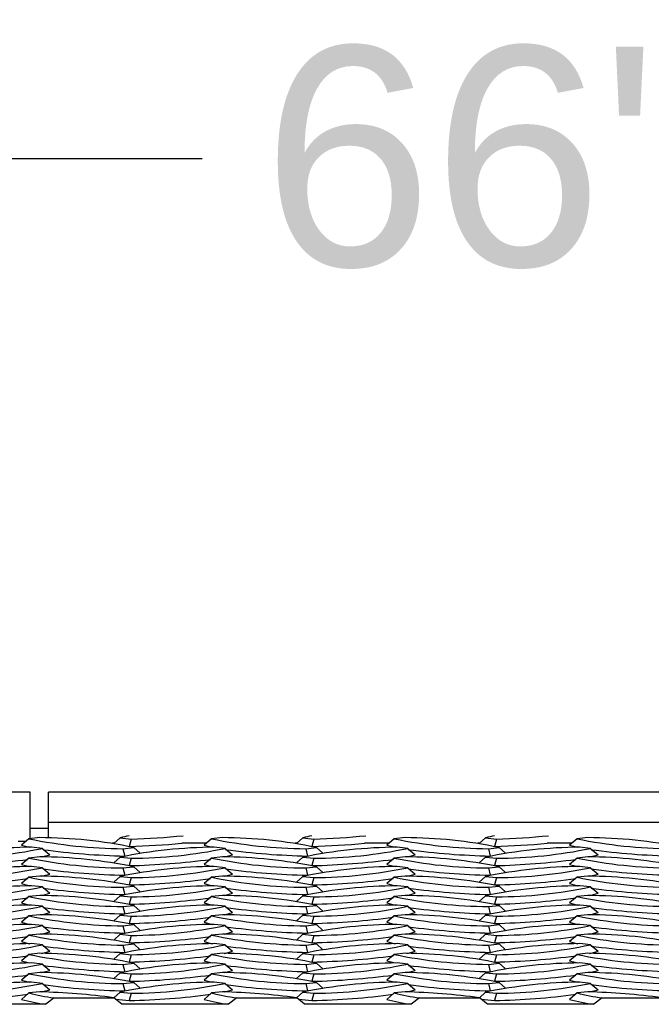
# Model space of a CAD drawing. Extents: x 0 to 17, y 0 to 11.
# Tile 40 of 81: x 11.625 to 11.895, y 4.736 to 5.157. Entities that reach past the tile are written whole.
import ezdxf

# ---------------------------------------------------------------- set-up
doc = ezdxf.new("R2010")
doc.units = 0
doc.header["$LTSCALE"] = 0.5
doc.header["$MEASUREMENT"] = 0
doc.layers.get('0').update_dxf_attribs({"linetype": 'CONTINUOUS'})
doc.layers.get('DEFPOINTS').update_dxf_attribs({"linetype": 'CONTINUOUS'})
doc.layers.add('E66R', color=7, linetype='CONTINUOUS')
doc.styles.add('Arial', font='arial.ttf', dxfattribs={"height": 0.09375})
doc.styles.add('SLDTEXTSTYLE0', font='TXT', dxfattribs={"width": 0.605})
doc.dimstyles.new('SLDDIMSTYLE0', dxfattribs={"dimtxt": 0.125, "dimasz": 0.15, "dimexe": 0, "dimexo": 0.0625, "dimgap": 0.03125, "dimtad": 0, "dimtih": 1, "dimtoh": 1, "dimdec": 3, "dimlfac": 4, "dimrnd": 1e-09, "dimzin": 12, "dimdsep": 46, "dimtxsty": 'SLDTEXTSTYLE0', "dimsah": 1, "dimcen": 0.09, "dimadec": 0, "dimazin": 3, "dimtfac": 1, "dimtdec": 3, "dimtofl": 0, "dimtmove": 0, "dimatfit": 3, "dimfxl": 1, "dimfrac": 2, "dimtolj": 1, "dimtzin": 12, "dimarcsym": 0})

# ---------------------------------------------------------------- blocks, each defined once
blk = doc.blocks.new('*D7')
at = {"layer": 'DEFPOINTS', "color": 0, "linetype": 'Continuous', "transparency": 16777216}
for p in [(14.07484555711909, 5.097803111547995), (9.574845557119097, 4.823060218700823), (14.07484555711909, 4.823060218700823)]:
    blk.add_point(p, dxfattribs=at)
at = {"layer": 'E66R', "color": 0, "linetype": 'Continuous', "lineweight": -2, "transparency": 16777216}
for p, q in [((9.574845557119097, 4.885560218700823), (9.574845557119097, 5.097803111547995)), ((9.724845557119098, 5.097803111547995), (11.70304303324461, 5.097803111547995)), ((13.92484555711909, 5.097803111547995), (11.94664808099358, 5.097803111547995)), ((14.07484555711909, 4.885560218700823), (14.07484555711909, 5.097803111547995))]:
    blk.add_line(p, q, dxfattribs=at)
at = {"layer": 'E66R', "color": 0, "linetype": 'Continuous', "transparency": 16777216}
for points in [[(9.724845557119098, 5.122803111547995), (9.724845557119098, 5.072803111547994), (9.574845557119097, 5.097803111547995)], [(13.92484555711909, 5.122803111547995), (13.92484555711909, 5.072803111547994), (14.07484555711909, 5.097803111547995)]]:
    blk.add_solid(points, dxfattribs=at)
at = {"layer": 'E66R', "color": 0, "linetype": 'Continuous', "transparency": 16777216, "insert": (11.8248455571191, 5.145669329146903), "char_height": 0.09375, "attachment_point": 2, "style": 'Arial'}
blk.add_mtext('\\A1;66"', dxfattribs=at)
blk = doc.blocks.new('*D14')
at = {"layer": 'DEFPOINTS', "color": 0, "linetype": 'Continuous', "transparency": 16777216}
for p in [(15.07484555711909, 5.347803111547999), (8.574845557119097, 4.795716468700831), (15.07484555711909, 4.795716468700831)]:
    blk.add_point(p, dxfattribs=at)
at = {"layer": 'E66R', "color": 0, "linetype": 'Continuous', "lineweight": -2, "transparency": 16777216}
for p, q in [((8.574845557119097, 4.858216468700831), (8.574845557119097, 5.347803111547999)), ((8.724845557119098, 5.347803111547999), (11.70329883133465, 5.347803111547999)), ((14.92484555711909, 5.347803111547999), (11.94639228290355, 5.347803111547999)), ((15.07484555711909, 4.858216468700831), (15.07484555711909, 5.347803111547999))]:
    blk.add_line(p, q, dxfattribs=at)
at = {"layer": 'E66R', "color": 0, "linetype": 'Continuous', "transparency": 16777216}
for points in [[(8.724845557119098, 5.372803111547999), (8.724845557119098, 5.322803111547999), (8.574845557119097, 5.347803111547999)], [(14.92484555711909, 5.372803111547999), (14.92484555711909, 5.322803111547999), (15.07484555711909, 5.347803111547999)]]:
    blk.add_solid(points, dxfattribs=at)
at = {"layer": 'E66R', "color": 0, "linetype": 'Continuous', "transparency": 16777216, "insert": (11.8248455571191, 5.395669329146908), "char_height": 0.09375, "attachment_point": 2, "style": 'Arial'}
blk.add_mtext('\\A1;98"', dxfattribs=at)

msp = doc.modelspace()

# ---------------------------------------------------------------- linework, layer by layer
at = {"color": 7, "linetype": 'Continuous', "lineweight": 25}
for p, q in [((11.62953305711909, 4.826966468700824), (11.3326580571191, 4.826966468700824)), ((11.6295330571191, 4.807039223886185), (11.6295330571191, 4.826966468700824)), ((12.01234555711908, 4.826966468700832), (11.63734555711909, 4.826966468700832)), ((11.63734555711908, 4.813939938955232), (11.63734555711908, 4.826966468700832)), ((12.01234555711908, 4.813939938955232), (11.63734555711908, 4.813939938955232)), ((11.63734555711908, 4.807315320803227), (11.63734555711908, 4.813939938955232)), ((11.63734555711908, 4.811341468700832), (11.62953305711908, 4.811341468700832)), ((11.6276636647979, 4.805852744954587), (11.62433584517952, 4.805852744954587)), ((11.62900584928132, 4.806983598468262), (11.62578058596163, 4.804266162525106)), ((11.63360386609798, 4.807468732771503), (11.62900584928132, 4.806983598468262)), ((11.63475291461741, 4.802862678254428), (11.63015489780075, 4.803347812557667)), ((11.66546267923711, 4.805028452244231), (11.66476781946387, 4.805028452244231)), ((11.66806319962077, 4.807347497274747), (11.66531691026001, 4.804898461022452)), ((11.66806319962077, 4.807347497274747), (11.67266121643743, 4.806862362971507)), ((11.67266121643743, 4.806862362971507), (11.67190900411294, 4.803725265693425)), ((11.70481033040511, 4.805028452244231), (11.69441866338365, 4.805028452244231)), ((11.70713084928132, 4.806983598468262), (11.70390558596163, 4.804266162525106)), ((11.71172886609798, 4.807468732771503), (11.70713084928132, 4.806983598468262)), ((11.71287791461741, 4.802862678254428), (11.70827989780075, 4.803347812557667)), ((11.74358767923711, 4.805028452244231), (11.74289281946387, 4.805028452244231)), ((11.74618819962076, 4.807347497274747), (11.74344191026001, 4.804898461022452)), ((11.74618819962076, 4.807347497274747), (11.75078621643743, 4.806862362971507)), ((11.75078621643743, 4.806862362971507), (11.75003400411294, 4.803725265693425)), ((11.7829353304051, 4.805028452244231), (11.77254366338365, 4.805028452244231)), ((11.78525584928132, 4.806983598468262), (11.78203058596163, 4.804266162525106)), ((11.78985386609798, 4.807468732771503), (11.78525584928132, 4.806983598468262)), ((11.79100291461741, 4.802862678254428), (11.78640489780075, 4.803347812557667)), ((11.82171267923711, 4.805028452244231), (11.82101781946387, 4.805028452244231)), ((11.82431319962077, 4.807347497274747), (11.82156691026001, 4.804898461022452)), ((11.82431319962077, 4.807347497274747), (11.82891121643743, 4.806862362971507)), ((11.82891121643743, 4.806862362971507), (11.82815900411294, 4.803725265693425)), ((11.8610603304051, 4.805028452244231), (11.85066866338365, 4.805028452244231)), ((11.86338084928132, 4.806983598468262), (11.86015558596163, 4.804266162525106)), ((11.86797886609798, 4.807468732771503), (11.86338084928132, 4.806983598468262)), ((11.86912791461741, 4.802862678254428), (11.86452989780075, 4.803347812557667)), ((11.63360386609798, 4.799225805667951), (11.62900584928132, 4.798740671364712)), ((11.63475291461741, 4.802862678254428), (11.6379781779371, 4.800145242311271)), ((11.66806319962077, 4.799104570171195), (11.66531691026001, 4.7966555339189)), ((11.66806319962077, 4.799104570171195), (11.67266121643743, 4.798619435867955)), ((11.66922254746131, 4.802740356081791), (11.67382056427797, 4.803225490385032)), ((11.66922254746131, 4.802740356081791), (11.66997475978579, 4.799603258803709)), ((11.67382056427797, 4.803225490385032), (11.67658072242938, 4.800764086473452)), ((11.71172886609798, 4.799225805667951), (11.70713084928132, 4.798740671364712)), ((11.71287791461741, 4.802862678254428), (11.7161031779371, 4.800145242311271)), ((11.74618819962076, 4.799104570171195), (11.74344191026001, 4.7966555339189)), ((11.74618819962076, 4.799104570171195), (11.75078621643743, 4.798619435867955)), ((11.74734754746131, 4.802740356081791), (11.75194556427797, 4.803225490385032)), ((11.74734754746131, 4.802740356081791), (11.74809975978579, 4.799603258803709)), ((11.75194556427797, 4.803225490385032), (11.75470572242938, 4.800764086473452)), ((11.78985386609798, 4.799225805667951), (11.78525584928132, 4.798740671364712)), ((11.79100291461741, 4.802862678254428), (11.7942281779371, 4.800145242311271)), ((11.82431319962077, 4.799104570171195), (11.82156691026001, 4.7966555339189)), ((11.82431319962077, 4.799104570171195), (11.82891121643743, 4.798619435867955)), ((11.82547254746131, 4.802740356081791), (11.83007056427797, 4.803225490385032)), ((11.82547254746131, 4.802740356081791), (11.8262247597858, 4.799603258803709)), ((11.83007056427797, 4.803225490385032), (11.83283072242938, 4.800764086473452)), ((11.86797886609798, 4.799225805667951), (11.86338084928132, 4.798740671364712)), ((11.86912791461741, 4.802862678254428), (11.8723531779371, 4.800145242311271)), ((11.62900584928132, 4.798740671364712), (11.62578058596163, 4.796023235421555)), ((11.63475291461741, 4.794619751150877), (11.63015489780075, 4.795104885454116)), ((11.66922254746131, 4.794497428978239), (11.67382056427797, 4.794982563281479)), ((11.67266121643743, 4.798619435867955), (11.67190900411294, 4.795482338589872)), ((11.67382056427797, 4.794982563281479), (11.67658072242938, 4.7925211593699)), ((11.70713084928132, 4.798740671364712), (11.70390558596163, 4.796023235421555)), ((11.71287791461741, 4.794619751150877), (11.70827989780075, 4.795104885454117)), ((11.74734754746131, 4.794497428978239), (11.75194556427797, 4.794982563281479)), ((11.75078621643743, 4.798619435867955), (11.75003400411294, 4.795482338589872)), ((11.75194556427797, 4.794982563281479), (11.75470572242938, 4.7925211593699)), ((11.78525584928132, 4.798740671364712), (11.78203058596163, 4.796023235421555)), ((11.79100291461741, 4.794619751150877), (11.78640489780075, 4.795104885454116)), ((11.82547254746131, 4.794497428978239), (11.83007056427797, 4.794982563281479)), ((11.82891121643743, 4.798619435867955), (11.82815900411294, 4.795482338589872)), ((11.83007056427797, 4.794982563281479), (11.83283072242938, 4.7925211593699)), ((11.86338084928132, 4.798740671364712), (11.86015558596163, 4.796023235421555)), ((11.86912791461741, 4.794619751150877), (11.86452989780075, 4.795104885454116)), ((11.63360386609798, 4.7909828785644), (11.62900584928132, 4.79049774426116)), ((11.63475291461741, 4.794619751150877), (11.6379781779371, 4.79190231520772)), ((11.66806319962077, 4.790861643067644), (11.66531691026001, 4.788412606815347)), ((11.66806319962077, 4.790861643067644), (11.67266121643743, 4.790376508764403)), ((11.66922254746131, 4.794497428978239), (11.66997475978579, 4.791360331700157)), ((11.71172886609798, 4.7909828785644), (11.70713084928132, 4.79049774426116)), ((11.71287791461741, 4.794619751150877), (11.7161031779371, 4.79190231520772)), ((11.74618819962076, 4.790861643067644), (11.74344191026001, 4.788412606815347)), ((11.74618819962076, 4.790861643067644), (11.75078621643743, 4.790376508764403)), ((11.74734754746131, 4.794497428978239), (11.74809975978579, 4.791360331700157)), ((11.78985386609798, 4.7909828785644), (11.78525584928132, 4.79049774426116)), ((11.79100291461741, 4.794619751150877), (11.7942281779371, 4.79190231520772)), ((11.82431319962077, 4.790861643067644), (11.82156691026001, 4.788412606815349)), ((11.82431319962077, 4.790861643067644), (11.82891121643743, 4.790376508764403)), ((11.82547254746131, 4.794497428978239), (11.8262247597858, 4.791360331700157)), ((11.86797886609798, 4.7909828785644), (11.86338084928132, 4.79049774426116)), ((11.86912791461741, 4.794619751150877), (11.8723531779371, 4.79190231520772)), ((11.62900584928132, 4.79049774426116), (11.62578058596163, 4.787780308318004)), ((11.63475291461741, 4.786376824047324), (11.63015489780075, 4.786861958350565)), ((11.66922254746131, 4.786254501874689), (11.67382056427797, 4.786739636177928)), ((11.67266121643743, 4.790376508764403), (11.67190900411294, 4.787239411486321)), ((11.67382056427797, 4.786739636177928), (11.67658072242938, 4.78427823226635)), ((11.70713084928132, 4.79049774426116), (11.70390558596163, 4.787780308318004)), ((11.71287791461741, 4.786376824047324), (11.70827989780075, 4.786861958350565)), ((11.74734754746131, 4.786254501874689), (11.75194556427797, 4.786739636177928)), ((11.75078621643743, 4.790376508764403), (11.75003400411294, 4.787239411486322)), ((11.75194556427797, 4.786739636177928), (11.75470572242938, 4.78427823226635)), ((11.78525584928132, 4.79049774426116), (11.78203058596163, 4.787780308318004)), ((11.79100291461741, 4.786376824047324), (11.78640489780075, 4.786861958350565)), ((11.82547254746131, 4.786254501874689), (11.83007056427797, 4.786739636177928)), ((11.82891121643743, 4.790376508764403), (11.82815900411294, 4.787239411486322)), ((11.83007056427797, 4.786739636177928), (11.83283072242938, 4.78427823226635)), ((11.86338084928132, 4.79049774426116), (11.86015558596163, 4.787780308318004)), ((11.86912791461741, 4.786376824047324), (11.86452989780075, 4.786861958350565)), ((11.62900584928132, 4.782254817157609), (11.62578058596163, 4.779537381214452)), ((11.63360386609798, 4.782739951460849), (11.62900584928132, 4.782254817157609)), ((11.63475291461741, 4.786376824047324), (11.6379781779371, 4.783659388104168)), ((11.66806319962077, 4.782618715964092), (11.66531691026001, 4.780169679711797)), ((11.66806319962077, 4.782618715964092), (11.67266121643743, 4.782133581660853)), ((11.66922254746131, 4.786254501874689), (11.66997475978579, 4.783117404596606)), ((11.70713084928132, 4.782254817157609), (11.70390558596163, 4.779537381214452)), ((11.71172886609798, 4.782739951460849), (11.70713084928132, 4.782254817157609)), ((11.71287791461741, 4.786376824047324), (11.7161031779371, 4.783659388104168)), ((11.74618819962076, 4.782618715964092), (11.74344191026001, 4.780169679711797)), ((11.74618819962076, 4.782618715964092), (11.75078621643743, 4.782133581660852)), ((11.74734754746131, 4.786254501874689), (11.74809975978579, 4.783117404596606)), ((11.78525584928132, 4.782254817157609), (11.78203058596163, 4.779537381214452)), ((11.78985386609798, 4.782739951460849), (11.78525584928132, 4.782254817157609)), ((11.79100291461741, 4.786376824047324), (11.7942281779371, 4.783659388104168)), ((11.82431319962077, 4.782618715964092), (11.82156691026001, 4.780169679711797)), ((11.82431319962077, 4.782618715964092), (11.82891121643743, 4.782133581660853)), ((11.82547254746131, 4.786254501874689), (11.8262247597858, 4.783117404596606)), ((11.86338084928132, 4.782254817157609), (11.86015558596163, 4.779537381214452)), ((11.86797886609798, 4.782739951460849), (11.86338084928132, 4.782254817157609)), ((11.86912791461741, 4.786376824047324), (11.8723531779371, 4.783659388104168)), ((11.63475291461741, 4.778133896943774), (11.63015489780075, 4.778619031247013)), ((11.63475291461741, 4.778133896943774), (11.6379781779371, 4.775416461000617)), ((11.66922254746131, 4.778011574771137), (11.67382056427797, 4.778496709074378)), ((11.67266121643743, 4.782133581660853), (11.67190900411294, 4.778996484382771)), ((11.67382056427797, 4.778496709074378), (11.67658072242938, 4.776035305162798)), ((11.71287791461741, 4.778133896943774), (11.70827989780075, 4.778619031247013)), ((11.71287791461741, 4.778133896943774), (11.7161031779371, 4.775416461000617)), ((11.74734754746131, 4.778011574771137), (11.75194556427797, 4.778496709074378)), ((11.75078621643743, 4.782133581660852), (11.75003400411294, 4.778996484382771)), ((11.75194556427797, 4.778496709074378), (11.75470572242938, 4.776035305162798)), ((11.79100291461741, 4.778133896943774), (11.78640489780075, 4.778619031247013)), ((11.79100291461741, 4.778133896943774), (11.7942281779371, 4.775416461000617)), ((11.82547254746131, 4.778011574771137), (11.83007056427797, 4.778496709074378)), ((11.82891121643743, 4.782133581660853), (11.82815900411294, 4.778996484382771)), ((11.83007056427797, 4.778496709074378), (11.83283072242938, 4.776035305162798)), ((11.86912791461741, 4.778133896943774), (11.86452989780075, 4.778619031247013)), ((11.86912791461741, 4.778133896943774), (11.8723531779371, 4.775416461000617)), ((11.62900584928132, 4.774011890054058), (11.62578058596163, 4.771294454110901)), ((11.63360386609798, 4.774497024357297), (11.62900584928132, 4.774011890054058)), ((11.66806319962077, 4.774375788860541), (11.66531691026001, 4.771926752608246)), ((11.66806319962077, 4.774375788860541), (11.67266121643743, 4.773890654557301)), ((11.66922254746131, 4.778011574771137), (11.66997475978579, 4.774874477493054)), ((11.67266121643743, 4.773890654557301), (11.67190900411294, 4.770753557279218)), ((11.70713084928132, 4.774011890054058), (11.70390558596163, 4.771294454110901)), ((11.71172886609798, 4.774497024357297), (11.70713084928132, 4.774011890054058)), ((11.74618819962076, 4.774375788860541), (11.74344191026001, 4.771926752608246)), ((11.74618819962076, 4.774375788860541), (11.75078621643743, 4.773890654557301)), ((11.74734754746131, 4.778011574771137), (11.74809975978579, 4.774874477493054)), ((11.75078621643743, 4.773890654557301), (11.75003400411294, 4.770753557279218)), ((11.78525584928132, 4.774011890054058), (11.78203058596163, 4.771294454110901)), ((11.78985386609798, 4.774497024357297), (11.78525584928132, 4.774011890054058)), ((11.82431319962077, 4.774375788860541), (11.82156691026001, 4.771926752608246)), ((11.82431319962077, 4.774375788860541), (11.82891121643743, 4.773890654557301)), ((11.82547254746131, 4.778011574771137), (11.8262247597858, 4.774874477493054)), ((11.82891121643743, 4.773890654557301), (11.82815900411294, 4.770753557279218)), ((11.86338084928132, 4.774011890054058), (11.86015558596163, 4.771294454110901)), ((11.86797886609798, 4.774497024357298), (11.86338084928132, 4.774011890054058)), ((11.63475291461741, 4.769890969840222), (11.63015489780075, 4.770376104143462)), ((11.63475291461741, 4.769890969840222), (11.6379781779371, 4.767173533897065)), ((11.66922254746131, 4.769768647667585), (11.67382056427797, 4.770253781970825)), ((11.66922254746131, 4.769768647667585), (11.66997475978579, 4.766631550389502)), ((11.67382056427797, 4.770253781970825), (11.67658072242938, 4.767792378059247)), ((11.71287791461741, 4.769890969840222), (11.70827989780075, 4.770376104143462)), ((11.71287791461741, 4.769890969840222), (11.7161031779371, 4.767173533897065)), ((11.74734754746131, 4.769768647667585), (11.75194556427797, 4.770253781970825)), ((11.74734754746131, 4.769768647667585), (11.74809975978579, 4.766631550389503)), ((11.75194556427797, 4.770253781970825), (11.75470572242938, 4.767792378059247)), ((11.79100291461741, 4.769890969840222), (11.78640489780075, 4.770376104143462)), ((11.79100291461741, 4.769890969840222), (11.7942281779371, 4.767173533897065)), ((11.82547254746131, 4.769768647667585), (11.83007056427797, 4.770253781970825)), ((11.82547254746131, 4.769768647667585), (11.8262247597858, 4.766631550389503)), ((11.83007056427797, 4.770253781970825), (11.83283072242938, 4.767792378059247)), ((11.86912791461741, 4.769890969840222), (11.86452989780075, 4.770376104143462)), ((11.86912791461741, 4.769890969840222), (11.8723531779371, 4.767173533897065)), ((11.62900584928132, 4.765768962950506), (11.62578058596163, 4.763051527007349)), ((11.63360386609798, 4.766254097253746), (11.62900584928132, 4.765768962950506)), ((11.66806319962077, 4.76613286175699), (11.66531691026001, 4.763683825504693)), ((11.66806319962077, 4.76613286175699), (11.67266121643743, 4.76564772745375)), ((11.67266121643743, 4.76564772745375), (11.67190900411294, 4.762510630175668)), ((11.70713084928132, 4.765768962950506), (11.70390558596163, 4.763051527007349)), ((11.71172886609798, 4.766254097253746), (11.70713084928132, 4.765768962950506)), ((11.74618819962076, 4.76613286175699), (11.74344191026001, 4.763683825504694)), ((11.74618819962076, 4.76613286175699), (11.75078621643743, 4.765647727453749)), ((11.75078621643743, 4.765647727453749), (11.75003400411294, 4.762510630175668)), ((11.78525584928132, 4.765768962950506), (11.78203058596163, 4.763051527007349)), ((11.78985386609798, 4.766254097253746), (11.78525584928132, 4.765768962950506)), ((11.82431319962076, 4.76613286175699), (11.82156691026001, 4.763683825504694)), ((11.82431319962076, 4.76613286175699), (11.82891121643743, 4.765647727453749)), ((11.82891121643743, 4.765647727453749), (11.82815900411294, 4.762510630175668)), ((11.86338084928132, 4.765768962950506), (11.86015558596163, 4.763051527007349)), ((11.86797886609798, 4.766254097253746), (11.86338084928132, 4.765768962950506)), ((11.63475291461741, 4.761648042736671), (11.63015489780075, 4.76213317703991)), ((11.63475291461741, 4.761648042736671), (11.6379781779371, 4.758930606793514)), ((11.66922254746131, 4.761525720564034), (11.67382056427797, 4.762010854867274)), ((11.66922254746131, 4.761525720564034), (11.66997475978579, 4.758388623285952)), ((11.67382056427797, 4.762010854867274), (11.67658072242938, 4.759549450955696)), ((11.71287791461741, 4.761648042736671), (11.70827989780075, 4.76213317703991)), ((11.71287791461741, 4.761648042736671), (11.7161031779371, 4.758930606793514)), ((11.74734754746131, 4.761525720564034), (11.75194556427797, 4.762010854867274)), ((11.74734754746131, 4.761525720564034), (11.74809975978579, 4.758388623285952)), ((11.75194556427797, 4.762010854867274), (11.75470572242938, 4.759549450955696)), ((11.79100291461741, 4.761648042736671), (11.78640489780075, 4.76213317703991)), ((11.79100291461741, 4.761648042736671), (11.7942281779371, 4.758930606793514)), ((11.8254725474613, 4.761525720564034), (11.83007056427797, 4.762010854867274)), ((11.8254725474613, 4.761525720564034), (11.82622475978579, 4.758388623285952)), ((11.83007056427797, 4.762010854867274), (11.83283072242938, 4.759549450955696)), ((11.86912791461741, 4.761648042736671), (11.86452989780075, 4.76213317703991)), ((11.86912791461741, 4.761648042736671), (11.8723531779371, 4.758930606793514)), ((11.62900584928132, 4.757526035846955), (11.62578058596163, 4.754808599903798)), ((11.63360386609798, 4.758011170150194), (11.62900584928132, 4.757526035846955)), ((11.66806319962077, 4.757889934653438), (11.66531691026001, 4.755440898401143)), ((11.66806319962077, 4.757889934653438), (11.67266121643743, 4.757404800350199)), ((11.67266121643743, 4.757404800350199), (11.67190900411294, 4.754267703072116)), ((11.70713084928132, 4.757526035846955), (11.70390558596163, 4.754808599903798)), ((11.71172886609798, 4.758011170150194), (11.70713084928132, 4.757526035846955)), ((11.74618819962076, 4.757889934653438), (11.74344191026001, 4.755440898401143)), ((11.74618819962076, 4.757889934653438), (11.75078621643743, 4.757404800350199)), ((11.75078621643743, 4.757404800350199), (11.75003400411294, 4.754267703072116)), ((11.78525584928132, 4.757526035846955), (11.78203058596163, 4.754808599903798)), ((11.78985386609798, 4.758011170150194), (11.78525584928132, 4.757526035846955)), ((11.82431319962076, 4.757889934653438), (11.82156691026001, 4.755440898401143)), ((11.82431319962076, 4.757889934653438), (11.82891121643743, 4.757404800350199)), ((11.82891121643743, 4.757404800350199), (11.82815900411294, 4.754267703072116)), ((11.86338084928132, 4.757526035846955), (11.86015558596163, 4.754808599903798)), ((11.86797886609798, 4.758011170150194), (11.86338084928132, 4.757526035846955)), ((11.63475291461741, 4.75340511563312), (11.63015489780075, 4.753890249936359)), ((11.63475291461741, 4.75340511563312), (11.6379781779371, 4.750687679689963)), ((11.66922254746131, 4.753282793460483), (11.67382056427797, 4.753767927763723)), ((11.66922254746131, 4.753282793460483), (11.66997475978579, 4.7501456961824)), ((11.67382056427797, 4.753767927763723), (11.67658072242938, 4.751306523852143)), ((11.71287791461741, 4.75340511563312), (11.70827989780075, 4.753890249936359)), ((11.71287791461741, 4.75340511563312), (11.7161031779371, 4.750687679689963)), ((11.74734754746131, 4.753282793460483), (11.75194556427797, 4.753767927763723)), ((11.74734754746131, 4.753282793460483), (11.74809975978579, 4.7501456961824)), ((11.75194556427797, 4.753767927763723), (11.75470572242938, 4.751306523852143)), ((11.79100291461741, 4.75340511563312), (11.78640489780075, 4.753890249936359)), ((11.79100291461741, 4.75340511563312), (11.7942281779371, 4.750687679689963)), ((11.8254725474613, 4.753282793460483), (11.83007056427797, 4.753767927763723)), ((11.8254725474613, 4.753282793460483), (11.82622475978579, 4.7501456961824)), ((11.83007056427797, 4.753767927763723), (11.83283072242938, 4.751306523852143)), ((11.86912791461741, 4.75340511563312), (11.86452989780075, 4.753890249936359)), ((11.86912791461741, 4.75340511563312), (11.8723531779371, 4.750687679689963)), ((11.62900584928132, 4.749283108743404), (11.62578058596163, 4.746565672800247)), ((11.63360386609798, 4.749768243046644), (11.62900584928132, 4.749283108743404)), ((11.66806319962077, 4.749647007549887), (11.66531691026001, 4.747197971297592)), ((11.66806319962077, 4.749647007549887), (11.67266121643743, 4.749161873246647)), ((11.67266121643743, 4.749161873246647), (11.67190900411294, 4.746024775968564)), ((11.70713084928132, 4.749283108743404), (11.70390558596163, 4.746565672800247)), ((11.71172886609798, 4.749768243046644), (11.70713084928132, 4.749283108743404)), ((11.74618819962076, 4.749647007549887), (11.74344191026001, 4.747197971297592)), ((11.74618819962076, 4.749647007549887), (11.75078621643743, 4.749161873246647)), ((11.75078621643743, 4.749161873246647), (11.75003400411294, 4.746024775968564)), ((11.78525584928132, 4.749283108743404), (11.78203058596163, 4.746565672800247)), ((11.78985386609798, 4.749768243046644), (11.78525584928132, 4.749283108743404)), ((11.82431319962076, 4.749647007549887), (11.82156691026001, 4.747197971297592)), ((11.82431319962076, 4.749647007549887), (11.82891121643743, 4.749161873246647)), ((11.82891121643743, 4.749161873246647), (11.82815900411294, 4.746024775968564)), ((11.86338084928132, 4.749283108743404), (11.86015558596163, 4.746565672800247)), ((11.86797886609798, 4.749768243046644), (11.86338084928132, 4.749283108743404)), ((11.63475291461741, 4.745162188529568), (11.63015489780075, 4.745647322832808)), ((11.63475291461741, 4.745162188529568), (11.6379781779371, 4.742444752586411)), ((11.66922254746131, 4.745039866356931), (11.67382056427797, 4.745525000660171)), ((11.66922254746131, 4.745039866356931), (11.66997475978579, 4.741902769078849)), ((11.67382056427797, 4.745525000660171), (11.67658072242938, 4.743063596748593)), ((11.71287791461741, 4.745162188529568), (11.70827989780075, 4.745647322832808)), ((11.71287791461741, 4.745162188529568), (11.7161031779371, 4.742444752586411)), ((11.74734754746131, 4.74503986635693), (11.75194556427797, 4.745525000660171)), ((11.74734754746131, 4.74503986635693), (11.74809975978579, 4.741902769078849)), ((11.75194556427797, 4.745525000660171), (11.75470572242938, 4.743063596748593)), ((11.79100291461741, 4.745162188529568), (11.78640489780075, 4.745647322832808)), ((11.79100291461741, 4.745162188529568), (11.7942281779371, 4.742444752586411)), ((11.82547254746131, 4.745039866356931), (11.83007056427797, 4.745525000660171)), ((11.82547254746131, 4.745039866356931), (11.8262247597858, 4.741902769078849)), ((11.83007056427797, 4.745525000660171), (11.83283072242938, 4.743063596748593)), ((11.86912791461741, 4.745162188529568), (11.86452989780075, 4.745647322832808)), ((11.86912791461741, 4.745162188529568), (11.8723531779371, 4.742444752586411)), ((11.62900584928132, 4.741040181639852), (11.62578058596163, 4.738322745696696)), ((11.63360386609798, 4.741525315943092), (11.62900584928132, 4.741040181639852)), ((11.66806319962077, 4.741404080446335), (11.66536479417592, 4.73899774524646)), ((11.66806319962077, 4.741404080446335), (11.67266121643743, 4.740918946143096)), ((11.67266121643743, 4.740918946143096), (11.67190900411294, 4.737781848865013)), ((11.70713084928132, 4.741040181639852), (11.70390558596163, 4.738322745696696)), ((11.71172886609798, 4.741525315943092), (11.70713084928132, 4.741040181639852)), ((11.74618819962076, 4.741404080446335), (11.74348979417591, 4.73899774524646)), ((11.74618819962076, 4.741404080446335), (11.75078621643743, 4.740918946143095)), ((11.75078621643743, 4.740918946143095), (11.75003400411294, 4.737781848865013)), ((11.78525584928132, 4.741040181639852), (11.78203058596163, 4.738322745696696)), ((11.78985386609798, 4.741525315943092), (11.78525584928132, 4.741040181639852)), ((11.82431319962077, 4.741404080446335), (11.82161479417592, 4.73899774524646)), ((11.82431319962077, 4.741404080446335), (11.82891121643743, 4.740918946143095)), ((11.82891121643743, 4.740918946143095), (11.82815900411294, 4.737781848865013)), ((11.86338084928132, 4.741040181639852), (11.86015558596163, 4.738322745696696)), ((11.86797886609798, 4.741525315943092), (11.86338084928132, 4.741040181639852)), ((11.63624835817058, 4.736200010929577), (11.59066470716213, 4.736200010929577)), ((11.63981198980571, 4.738996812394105), (11.63624835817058, 4.736200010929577)), ((11.63981198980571, 4.738996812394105), (11.66537275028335, 4.738996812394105)), ((11.66878970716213, 4.736200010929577), (11.66537275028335, 4.738996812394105)), ((11.6661095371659, 4.738393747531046), (11.67190900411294, 4.737781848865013)), ((11.71437335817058, 4.736200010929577), (11.66878970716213, 4.736200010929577)), ((11.71793698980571, 4.738996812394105), (11.71437335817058, 4.736200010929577)), ((11.71793698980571, 4.738996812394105), (11.74349775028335, 4.738996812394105)), ((11.74691470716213, 4.736200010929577), (11.74349775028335, 4.738996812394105)), ((11.7442345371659, 4.738393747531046), (11.75003400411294, 4.737781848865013)), ((11.79249835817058, 4.736200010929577), (11.74691470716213, 4.736200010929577)), ((11.79606198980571, 4.738996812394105), (11.79249835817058, 4.736200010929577)), ((11.79606198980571, 4.738996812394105), (11.82162275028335, 4.738996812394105)), ((11.82503970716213, 4.736200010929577), (11.82162275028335, 4.738996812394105)), ((11.8223595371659, 4.738393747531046), (11.82815900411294, 4.737781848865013)), ((11.87062335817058, 4.736200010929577), (11.82503970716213, 4.736200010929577)), ((11.87418698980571, 4.738996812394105), (11.87062335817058, 4.736200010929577)), ((11.87418698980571, 4.738996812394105), (11.89974775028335, 4.738996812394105))]:
    msp.add_line(p, q, dxfattribs=at)
at = {"color": 7, "linetype": 'Continuous', "lineweight": 25, "flags": 128}
for points in [[(11.62578058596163, 4.804266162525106), (11.62873539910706, 4.803469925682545), (11.62941251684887, 4.803319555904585)], [(11.70390558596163, 4.804266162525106), (11.70686039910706, 4.803469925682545), (11.70753751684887, 4.803319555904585)], [(11.78203058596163, 4.804266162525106), (11.78498539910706, 4.803469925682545), (11.78566251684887, 4.803319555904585)], [(11.86015558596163, 4.804266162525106), (11.86311039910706, 4.803469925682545), (11.86378751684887, 4.803319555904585)], [(11.63434197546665, 4.799197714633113), (11.63502336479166, 4.799349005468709), (11.6379781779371, 4.800145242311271)], [(11.71246697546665, 4.799197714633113), (11.71314836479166, 4.799349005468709), (11.7161031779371, 4.800145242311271)], [(11.79059197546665, 4.799197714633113), (11.79127336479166, 4.799349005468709), (11.7942281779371, 4.800145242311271)], [(11.86871697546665, 4.799197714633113), (11.86939836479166, 4.799349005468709), (11.8723531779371, 4.800145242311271)], [(11.62578058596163, 4.796023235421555), (11.62873539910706, 4.795226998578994), (11.62941251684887, 4.795076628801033)], [(11.70390558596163, 4.796023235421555), (11.70686039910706, 4.795226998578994), (11.70753751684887, 4.795076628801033)], [(11.78203058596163, 4.796023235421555), (11.78498539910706, 4.795226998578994), (11.78566251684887, 4.795076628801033)], [(11.86015558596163, 4.796023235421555), (11.86311039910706, 4.795226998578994), (11.86378751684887, 4.795076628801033)], [(11.63434197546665, 4.790954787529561), (11.63502336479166, 4.791106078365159), (11.6379781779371, 4.79190231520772)], [(11.71246697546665, 4.790954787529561), (11.71314836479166, 4.791106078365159), (11.7161031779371, 4.79190231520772)], [(11.79059197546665, 4.790954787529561), (11.79127336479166, 4.791106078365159), (11.7942281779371, 4.79190231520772)], [(11.86871697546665, 4.790954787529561), (11.86939836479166, 4.791106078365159), (11.8723531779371, 4.79190231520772)], [(11.62578058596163, 4.787780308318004), (11.62873539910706, 4.786984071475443), (11.62941251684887, 4.786833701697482)], [(11.70390558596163, 4.787780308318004), (11.70686039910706, 4.786984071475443), (11.70753751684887, 4.786833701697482)], [(11.78203058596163, 4.787780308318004), (11.78498539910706, 4.786984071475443), (11.78566251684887, 4.786833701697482)], [(11.86015558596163, 4.787780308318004), (11.86311039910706, 4.786984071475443), (11.86378751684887, 4.786833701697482)], [(11.63434197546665, 4.78271186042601), (11.63502336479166, 4.782863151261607), (11.6379781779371, 4.783659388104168)], [(11.71246697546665, 4.78271186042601), (11.71314836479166, 4.782863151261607), (11.7161031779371, 4.783659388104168)], [(11.79059197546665, 4.78271186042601), (11.79127336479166, 4.782863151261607), (11.7942281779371, 4.783659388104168)], [(11.86871697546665, 4.78271186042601), (11.86939836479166, 4.782863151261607), (11.8723531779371, 4.783659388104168)], [(11.62578058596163, 4.779537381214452), (11.62873539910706, 4.778741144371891), (11.62941251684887, 4.778590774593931)], [(11.70390558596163, 4.779537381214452), (11.70686039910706, 4.778741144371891), (11.70753751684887, 4.778590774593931)], [(11.78203058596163, 4.779537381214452), (11.78498539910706, 4.778741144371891), (11.78566251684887, 4.778590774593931)], [(11.86015558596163, 4.779537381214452), (11.86311039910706, 4.778741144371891), (11.86378751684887, 4.778590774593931)], [(11.63434197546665, 4.774468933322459), (11.63502336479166, 4.774620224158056), (11.6379781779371, 4.775416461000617)], [(11.71246697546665, 4.774468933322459), (11.71314836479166, 4.774620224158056), (11.7161031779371, 4.775416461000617)], [(11.79059197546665, 4.774468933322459), (11.79127336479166, 4.774620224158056), (11.7942281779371, 4.775416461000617)], [(11.86871697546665, 4.774468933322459), (11.86939836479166, 4.774620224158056), (11.8723531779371, 4.775416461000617)], [(11.62578058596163, 4.771294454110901), (11.62873539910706, 4.77049821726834), (11.62941251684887, 4.77034784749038)], [(11.70390558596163, 4.771294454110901), (11.70686039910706, 4.77049821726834), (11.70753751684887, 4.77034784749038)], [(11.78203058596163, 4.771294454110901), (11.78498539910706, 4.77049821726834), (11.78566251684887, 4.77034784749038)], [(11.86015558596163, 4.771294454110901), (11.86311039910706, 4.77049821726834), (11.86378751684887, 4.770347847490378)], [(11.63434197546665, 4.766226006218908), (11.63502336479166, 4.766377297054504), (11.6379781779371, 4.767173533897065)], [(11.71246697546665, 4.766226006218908), (11.71314836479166, 4.766377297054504), (11.7161031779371, 4.767173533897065)], [(11.79059197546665, 4.766226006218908), (11.79127336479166, 4.766377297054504), (11.7942281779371, 4.767173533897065)], [(11.86871697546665, 4.766226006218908), (11.86939836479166, 4.766377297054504), (11.8723531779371, 4.767173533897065)], [(11.62578058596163, 4.763051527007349), (11.62873539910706, 4.762255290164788), (11.62941251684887, 4.762104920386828)], [(11.70390558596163, 4.763051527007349), (11.70686039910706, 4.762255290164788), (11.70753751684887, 4.762104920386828)], [(11.78203058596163, 4.763051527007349), (11.78498539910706, 4.762255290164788), (11.78566251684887, 4.762104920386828)], [(11.86015558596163, 4.763051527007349), (11.86311039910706, 4.762255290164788), (11.86378751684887, 4.762104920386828)], [(11.63434197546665, 4.757983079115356), (11.63502336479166, 4.758134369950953), (11.6379781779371, 4.758930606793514)], [(11.71246697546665, 4.757983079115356), (11.71314836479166, 4.758134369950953), (11.7161031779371, 4.758930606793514)], [(11.79059197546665, 4.757983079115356), (11.79127336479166, 4.758134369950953), (11.7942281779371, 4.758930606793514)], [(11.86871697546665, 4.757983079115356), (11.86939836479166, 4.758134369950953), (11.8723531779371, 4.758930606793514)], [(11.62578058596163, 4.754808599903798), (11.62873539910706, 4.754012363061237), (11.62941251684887, 4.753861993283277)], [(11.70390558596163, 4.754808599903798), (11.70686039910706, 4.754012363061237), (11.70753751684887, 4.753861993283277)], [(11.78203058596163, 4.754808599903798), (11.78498539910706, 4.754012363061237), (11.78566251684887, 4.753861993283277)], [(11.86015558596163, 4.754808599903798), (11.86311039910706, 4.754012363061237), (11.86378751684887, 4.753861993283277)], [(11.63434197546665, 4.749740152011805), (11.63502336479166, 4.749891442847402), (11.6379781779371, 4.750687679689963)], [(11.71246697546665, 4.749740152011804), (11.71314836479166, 4.749891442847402), (11.7161031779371, 4.750687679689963)], [(11.79059197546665, 4.749740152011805), (11.79127336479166, 4.749891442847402), (11.7942281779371, 4.750687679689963)], [(11.86871697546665, 4.749740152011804), (11.86939836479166, 4.749891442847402), (11.8723531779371, 4.750687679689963)], [(11.62578058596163, 4.746565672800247), (11.62873539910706, 4.745769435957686), (11.62941251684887, 4.745619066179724)], [(11.70390558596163, 4.746565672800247), (11.70686039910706, 4.745769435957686), (11.70753751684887, 4.745619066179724)], [(11.78203058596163, 4.746565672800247), (11.78498539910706, 4.745769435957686), (11.78566251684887, 4.745619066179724)], [(11.86015558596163, 4.746565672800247), (11.86311039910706, 4.745769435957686), (11.86378751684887, 4.745619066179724)], [(11.63434197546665, 4.741497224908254), (11.63502336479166, 4.74164851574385), (11.6379781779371, 4.742444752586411)], [(11.71246697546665, 4.741497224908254), (11.71314836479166, 4.74164851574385), (11.7161031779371, 4.742444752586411)], [(11.79059197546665, 4.741497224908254), (11.79127336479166, 4.74164851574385), (11.7942281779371, 4.742444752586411)], [(11.86871697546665, 4.741497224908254), (11.86939836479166, 4.74164851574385), (11.8723531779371, 4.742444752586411)]]:
    msp.add_lwpolyline(points, dxfattribs=at)
at = {"color": 7, "linetype": 'Continuous', "lineweight": 25}
for centre, radius, start, end in [((11.68032911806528, 4.764865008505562), 0.04421780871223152, 100.9964527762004, 106.1049525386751), ((11.6597194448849, 5.19004913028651), 0.3834052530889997, 271.934375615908, 275.2803612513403), ((11.7584541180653, 4.76486500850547), 0.04421780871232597, 100.9964527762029, 106.1049525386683), ((11.73784444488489, 5.190049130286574), 0.3834052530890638, 271.9343756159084, 275.2803612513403), ((11.83657911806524, 4.764865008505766), 0.04421780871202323, 100.9964527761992, 106.1049525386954), ((11.81596944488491, 5.190049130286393), 0.3834052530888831, 271.9343756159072, 275.2803612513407), ((11.63135485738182, 4.599269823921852), 0.2040815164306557, 90.33688996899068, 101.7090368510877), ((11.6704225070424, 5.006818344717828), 0.2040815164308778, 258.2909631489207, 269.6631100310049), ((11.6324039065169, 4.603390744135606), 0.2040815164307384, 78.29096314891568, 89.66311003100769), ((11.70947985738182, 4.599269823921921), 0.2040815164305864, 90.336889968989, 101.7090368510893), ((11.65816405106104, 5.236192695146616), 0.4326857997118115, 271.8203978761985, 274.8064313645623), ((11.74854750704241, 5.006818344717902), 0.2040815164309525, 258.2909631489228, 269.6631100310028), ((11.71052890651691, 4.603390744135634), 0.2040815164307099, 78.29096314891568, 89.66311003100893), ((11.78760485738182, 4.599269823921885), 0.2040815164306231, 90.33688996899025, 101.7090368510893), ((11.73628905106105, 5.236192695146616), 0.4326857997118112, 271.8203978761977, 274.8064313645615), ((11.82667250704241, 5.006818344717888), 0.2040815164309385, 258.2909631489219, 269.6631100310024), ((11.7886539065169, 4.60339074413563), 0.204081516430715, 78.29096314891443, 89.66311003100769), ((11.86572985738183, 4.599269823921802), 0.2040815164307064, 90.3368899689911, 101.7090368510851), ((11.81441405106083, 5.23619269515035), 0.4326857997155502, 271.8203978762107, 274.8064313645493), ((11.90479750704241, 5.006818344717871), 0.2040815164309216, 258.2909631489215, 269.6631100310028), ((11.86677890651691, 4.603390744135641), 0.2040815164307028, 78.29096314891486, 89.66311003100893), ((11.59333625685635, 5.00269742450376), 0.2040815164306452, 270.3368899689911, 281.7090368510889), ((11.6324039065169, 4.595147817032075), 0.2040815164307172, 78.29096314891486, 89.66311003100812), ((11.67736226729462, 5.120824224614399), 0.3213059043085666, 262.434605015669, 268.6825318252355), ((11.67146125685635, 5.002697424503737), 0.2040815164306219, 270.3368899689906, 281.7090368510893), ((11.71052890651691, 4.595147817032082), 0.2040815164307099, 78.29096314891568, 89.66311003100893), ((11.7554872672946, 5.120824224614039), 0.3213059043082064, 262.4346050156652, 268.6825318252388), ((11.74958625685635, 5.002697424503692), 0.2040815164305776, 270.3368899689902, 281.709036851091), ((11.7886539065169, 4.595147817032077), 0.204081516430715, 78.29096314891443, 89.66311003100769), ((11.83361226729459, 5.120824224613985), 0.3213059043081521, 262.4346050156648, 268.68253182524), ((11.82771125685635, 5.002697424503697), 0.204081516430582, 270.3368899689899, 281.7090368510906), ((11.86677890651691, 4.595147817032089), 0.2040815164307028, 78.29096314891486, 89.66311003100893), ((11.91173726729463, 5.12082422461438), 0.3213059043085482, 262.4346050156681, 268.6825318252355), ((11.63135485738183, 4.591026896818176), 0.2040815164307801, 90.33688996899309, 101.709036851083), ((11.58632679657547, 5.11793541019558), 0.322539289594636, 271.3248140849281, 277.517265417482), ((11.67042250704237, 4.998575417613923), 0.2040815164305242, 258.2909631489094, 269.6631100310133), ((11.70947985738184, 4.591026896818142), 0.2040815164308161, 90.33688996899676, 101.7090368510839), ((11.66445179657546, 5.11793541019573), 0.3225392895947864, 271.3248140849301, 277.5172654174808), ((11.74854750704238, 4.998575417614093), 0.2040815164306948, 258.290963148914, 269.6631100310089), ((11.78760485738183, 4.591026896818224), 0.2040815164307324, 90.33688996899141, 101.7090368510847), ((11.74257679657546, 5.117935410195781), 0.3225392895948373, 271.3248140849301, 277.5172654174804), ((11.82667250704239, 4.998575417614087), 0.2040815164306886, 258.290963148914, 269.6631100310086), ((11.86572985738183, 4.591026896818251), 0.2040815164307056, 90.3368899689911, 101.7090368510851), ((11.82070179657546, 5.117935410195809), 0.3225392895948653, 271.3248140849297, 277.5172654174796), ((11.90479750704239, 4.998575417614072), 0.2040815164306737, 258.2909631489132, 269.6631100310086), ((11.59333625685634, 4.994454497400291), 0.2040815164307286, 270.3368899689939, 281.7090368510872), ((11.63240390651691, 4.586904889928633), 0.2040815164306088, 78.29096314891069, 89.66311003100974), ((11.67736226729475, 5.112581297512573), 0.3213059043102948, 262.4346050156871, 268.6825318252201), ((11.67146125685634, 4.994454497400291), 0.2040815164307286, 270.3368899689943, 281.7090368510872), ((11.71052890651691, 4.586904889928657), 0.2040815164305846, 78.29096314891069, 89.66311003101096), ((11.75548726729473, 5.112581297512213), 0.3213059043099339, 262.4346050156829, 268.6825318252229), ((11.74958625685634, 4.994454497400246), 0.2040815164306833, 270.3368899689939, 281.7090368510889), ((11.78865390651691, 4.58690488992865), 0.2040815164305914, 78.29096314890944, 89.66311003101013), ((11.83361226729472, 5.112581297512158), 0.3213059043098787, 262.4346050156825, 268.6825318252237), ((11.82771125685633, 4.994454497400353), 0.2040815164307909, 270.3368899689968, 281.709036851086), ((11.86677890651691, 4.586904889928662), 0.2040815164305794, 78.29096314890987, 89.66311003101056), ((11.91173726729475, 5.112581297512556), 0.3213059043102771, 262.4346050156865, 268.6825318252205), ((11.63135485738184, 4.582783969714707), 0.2040815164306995, 90.33688996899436, 101.7090368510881), ((11.58632679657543, 5.109692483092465), 0.3225392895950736, 271.3248140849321, 277.5172654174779), ((11.67042250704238, 4.990332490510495), 0.2040815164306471, 258.2909631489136, 269.6631100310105), ((11.70947985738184, 4.582783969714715), 0.2040815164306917, 90.33688996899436, 101.7090368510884), ((11.66445179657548, 5.109692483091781), 0.3225392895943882, 271.3248140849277, 277.5172654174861), ((11.74854750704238, 4.990332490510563), 0.2040815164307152, 258.2909631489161, 269.6631100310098), ((11.78760485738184, 4.582783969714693), 0.2040815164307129, 90.3368899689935, 101.7090368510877), ((11.74257679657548, 5.109692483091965), 0.3225392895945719, 271.3248140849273, 277.5172654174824), ((11.82667250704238, 4.990332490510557), 0.204081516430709, 258.2909631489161, 269.6631100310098), ((11.86572985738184, 4.582783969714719), 0.204081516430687, 90.3368899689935, 101.7090368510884), ((11.82070179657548, 5.109692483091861), 0.322539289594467, 271.3248140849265, 277.5172654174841), ((11.90479750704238, 4.990332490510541), 0.204081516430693, 258.2909631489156, 269.6631100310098), ((11.59333625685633, 4.986211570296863), 0.2040815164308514, 270.336889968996, 281.7090368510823), ((11.67042250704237, 4.98208956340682), 0.2040815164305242, 258.2909631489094, 269.6631100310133), ((11.63240390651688, 4.578661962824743), 0.2040815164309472, 78.2909631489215, 89.6631100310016), ((11.67736226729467, 5.104338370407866), 0.3213059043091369, 262.4346050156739, 268.6825318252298), ((11.67146125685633, 4.986211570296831), 0.2040815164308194, 270.3368899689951, 281.7090368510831), ((11.74854750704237, 4.982089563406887), 0.2040815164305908, 258.2909631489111, 269.6631100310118), ((11.71052890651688, 4.57866196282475), 0.2040815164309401, 78.2909631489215, 89.66311003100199), ((11.75548726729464, 5.104338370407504), 0.3213059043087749, 262.4346050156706, 268.6825318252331), ((11.74958625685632, 4.986211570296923), 0.2040815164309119, 270.3368899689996, 281.7090368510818), ((11.82667250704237, 4.98208956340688), 0.2040815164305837, 258.2909631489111, 269.6631100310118), ((11.78865390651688, 4.578661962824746), 0.2040815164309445, 78.2909631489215, 89.66311003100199), ((11.83361226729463, 5.104338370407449), 0.3213059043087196, 262.4346050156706, 268.6825318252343), ((11.82771125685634, 4.98621157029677), 0.2040815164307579, 270.3368899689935, 281.7090368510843), ((11.90479750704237, 4.982089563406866), 0.2040815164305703, 258.2909631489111, 269.6631100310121), ((11.86677890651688, 4.578661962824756), 0.2040815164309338, 78.2909631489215, 89.66311003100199), ((11.91173726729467, 5.104338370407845), 0.3213059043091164, 262.4346050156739, 268.6825318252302), ((11.63135485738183, 4.574541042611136), 0.2040815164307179, 90.33688996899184, 101.7090368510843), ((11.58632679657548, 5.101449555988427), 0.3225392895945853, 271.3248140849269, 277.5172654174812), ((11.59333625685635, 4.977968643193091), 0.20408151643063, 270.3368899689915, 281.7090368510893), ((11.70947985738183, 4.574541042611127), 0.2040815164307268, 90.33688996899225, 101.7090368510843), ((11.66445179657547, 5.101449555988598), 0.3225392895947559, 271.3248140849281, 277.5172654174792), ((11.67146125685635, 4.977968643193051), 0.2040815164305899, 270.3368899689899, 281.7090368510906), ((11.78760485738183, 4.574541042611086), 0.2040815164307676, 90.33688996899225, 101.709036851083), ((11.74257679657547, 5.101449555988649), 0.3225392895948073, 271.3248140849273, 277.5172654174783), ((11.74958625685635, 4.977968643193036), 0.2040815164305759, 270.3368899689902, 281.709036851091), ((11.86572985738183, 4.574541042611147), 0.2040815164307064, 90.3368899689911, 101.7090368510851), ((11.82070179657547, 5.101449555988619), 0.3225392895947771, 271.3248140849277, 277.5172654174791), ((11.82771125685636, 4.97796864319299), 0.2040815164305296, 270.3368899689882, 281.7090368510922), ((11.67042250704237, 4.973846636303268), 0.2040815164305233, 258.2909631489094, 269.6631100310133), ((11.6324039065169, 4.570419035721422), 0.2040815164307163, 78.29096314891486, 89.66311003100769), ((11.67736226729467, 5.096095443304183), 0.3213059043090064, 262.434605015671, 268.6825318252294), ((11.74854750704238, 4.973846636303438), 0.2040815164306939, 258.290963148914, 269.6631100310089), ((11.71052890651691, 4.570419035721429), 0.204081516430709, 78.29096314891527, 89.66311003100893), ((11.75548726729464, 5.096095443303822), 0.3213059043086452, 262.4346050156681, 268.6825318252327), ((11.82667250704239, 4.973846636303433), 0.2040815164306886, 258.290963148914, 269.6631100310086), ((11.7886539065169, 4.570419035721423), 0.204081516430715, 78.29096314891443, 89.66311003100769), ((11.83361226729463, 5.096095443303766), 0.3213059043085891, 262.4346050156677, 268.6825318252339), ((11.90479750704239, 4.973846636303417), 0.2040815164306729, 258.2909631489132, 269.6631100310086), ((11.86677890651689, 4.570419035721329), 0.2040815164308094, 78.29096314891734, 89.66311003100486), ((11.91173726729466, 5.096095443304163), 0.3213059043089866, 262.4346050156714, 268.6825318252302), ((11.63135485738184, 4.566298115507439), 0.2040815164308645, 90.33688996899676, 101.7090368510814), ((11.58632679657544, 5.093206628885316), 0.3225392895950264, 271.3248140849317, 277.5172654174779), ((11.59333625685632, 4.969725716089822), 0.2040815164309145, 270.3368899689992, 281.7090368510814), ((11.70947985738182, 4.566298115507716), 0.2040815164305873, 90.336889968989, 101.7090368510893), ((11.66445179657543, 5.093206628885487), 0.3225392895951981, 271.3248140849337, 277.5172654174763), ((11.67146125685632, 4.969725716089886), 0.2040815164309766, 270.3368899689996, 281.7090368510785), ((11.78760485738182, 4.566298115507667), 0.2040815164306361, 90.33688996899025, 101.7090368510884), ((11.74257679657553, 5.093206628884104), 0.3225392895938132, 271.3248140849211, 277.5172654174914), ((11.74958625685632, 4.969725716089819), 0.204081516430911, 270.3368899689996, 281.7090368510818), ((11.86572985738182, 4.566298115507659), 0.2040815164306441, 90.33688996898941, 101.7090368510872), ((11.82070179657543, 5.093206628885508), 0.3225392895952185, 271.3248140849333, 277.5172654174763), ((11.8277112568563, 4.969725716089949), 0.2040815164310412, 270.3368899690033, 281.7090368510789), ((11.6704225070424, 4.96560370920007), 0.2040815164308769, 258.2909631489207, 269.6631100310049), ((11.6324039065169, 4.562176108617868), 0.2040815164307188, 78.29096314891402, 89.66311003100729), ((11.6773622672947, 5.087852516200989), 0.321305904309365, 262.4346050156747, 268.6825318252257), ((11.74854750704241, 4.965603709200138), 0.2040815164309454, 258.2909631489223, 269.6631100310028), ((11.7105289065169, 4.562176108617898), 0.2040815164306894, 78.29096314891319, 89.66311003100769), ((11.75548726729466, 5.087852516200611), 0.3213059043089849, 262.4346050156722, 268.6825318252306), ((11.82667250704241, 4.965603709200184), 0.2040815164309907, 258.2909631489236, 269.6631100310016), ((11.7886539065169, 4.562176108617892), 0.204081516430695, 78.29096314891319, 89.66311003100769), ((11.83361226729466, 5.087852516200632), 0.3213059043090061, 262.4346050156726, 268.682531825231), ((11.90479750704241, 4.965603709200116), 0.2040815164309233, 258.2909631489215, 269.6631100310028), ((11.8667789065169, 4.562176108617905), 0.2040815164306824, 78.29096314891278, 89.66311003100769), ((11.91173726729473, 5.087852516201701), 0.321305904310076, 262.4346050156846, 268.6825318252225), ((11.63135485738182, 4.558055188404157), 0.2040815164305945, 90.33688996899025, 101.7090368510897), ((11.58632679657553, 5.084963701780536), 0.3225392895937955, 271.3248140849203, 277.5172654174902), ((11.59333625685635, 4.961482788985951), 0.2040815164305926, 270.3368899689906, 281.7090368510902), ((11.70947985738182, 4.558055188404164), 0.2040815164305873, 90.336889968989, 101.7090368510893), ((11.66445179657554, 5.084963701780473), 0.3225392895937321, 271.3248140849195, 277.5172654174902), ((11.67146125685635, 4.96148278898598), 0.2040815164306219, 270.3368899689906, 281.7090368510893), ((11.78760485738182, 4.558055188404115), 0.2040815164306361, 90.33688996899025, 101.7090368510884), ((11.74257679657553, 5.084963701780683), 0.3225392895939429, 271.3248140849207, 277.5172654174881), ((11.74958625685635, 4.961482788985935), 0.2040815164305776, 270.3368899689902, 281.709036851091), ((11.86572985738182, 4.558055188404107), 0.2040815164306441, 90.33688996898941, 101.7090368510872), ((11.82070179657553, 5.084963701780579), 0.3225392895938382, 271.3248140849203, 277.5172654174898), ((11.82771125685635, 4.961482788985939), 0.2040815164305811, 270.3368899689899, 281.7090368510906), ((11.67042250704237, 4.957360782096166), 0.2040815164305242, 258.2909631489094, 269.6631100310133), ((11.63240390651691, 4.553933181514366), 0.204081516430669, 78.29096314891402, 89.66311003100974), ((11.67736226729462, 5.079609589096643), 0.3213059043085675, 262.434605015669, 268.6825318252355), ((11.74854750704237, 4.957360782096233), 0.2040815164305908, 258.2909631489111, 269.6631100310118), ((11.7105289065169, 4.553933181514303), 0.2040815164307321, 78.29096314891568, 89.66311003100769), ((11.7554872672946, 5.079609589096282), 0.3213059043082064, 262.4346050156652, 268.6825318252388), ((11.82667250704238, 4.957360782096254), 0.204081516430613, 258.2909631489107, 269.6631100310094), ((11.78865390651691, 4.553933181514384), 0.2040815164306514, 78.29096314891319, 89.66311003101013), ((11.8336122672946, 5.079609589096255), 0.3213059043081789, 262.4346050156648, 268.6825318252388), ((11.90479750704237, 4.957360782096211), 0.2040815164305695, 258.2909631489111, 269.6631100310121), ((11.8667789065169, 4.553933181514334), 0.2040815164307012, 78.29096314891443, 89.66311003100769), ((11.91173726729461, 5.079609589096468), 0.3213059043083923, 262.4346050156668, 268.6825318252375), ((11.63135485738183, 4.549812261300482), 0.2040815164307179, 90.33688996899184, 101.7090368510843), ((11.58632679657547, 5.076720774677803), 0.3225392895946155, 271.3248140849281, 277.517265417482), ((11.59333625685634, 4.953239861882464), 0.2040815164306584, 270.3368899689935, 281.7090368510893), ((11.67736226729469, 5.071366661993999), 0.3213059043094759, 262.4346050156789, 268.6825318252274), ((11.70947985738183, 4.549812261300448), 0.2040815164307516, 90.33688996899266, 101.7090368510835), ((11.66445179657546, 5.076720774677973), 0.3225392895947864, 271.3248140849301, 277.5172654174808), ((11.67146125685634, 4.953239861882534), 0.2040815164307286, 270.3368899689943, 281.7090368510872), ((11.75548726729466, 5.071366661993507), 0.3213059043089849, 262.4346050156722, 268.6825318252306), ((11.78760485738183, 4.54981226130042), 0.2040815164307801, 90.33688996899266, 101.7090368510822), ((11.74257679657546, 5.076720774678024), 0.3225392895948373, 271.3248140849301, 277.5172654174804), ((11.74958625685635, 4.953239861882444), 0.2040815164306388, 270.3368899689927, 281.7090368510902), ((11.8336122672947, 5.071366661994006), 0.3213059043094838, 262.4346050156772, 268.6825318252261), ((11.86572985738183, 4.549812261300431), 0.2040815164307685, 90.33688996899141, 101.7090368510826), ((11.82070179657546, 5.076720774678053), 0.3225392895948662, 271.3248140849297, 277.5172654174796), ((11.82771125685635, 4.95323986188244), 0.2040815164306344, 270.3368899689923, 281.7090368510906), ((11.91173726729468, 5.071366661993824), 0.3213059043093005, 262.4346050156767, 268.6825318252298), ((11.58632679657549, 5.068477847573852), 0.3225392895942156, 271.324814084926, 277.5172654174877), ((11.6704225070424, 4.949117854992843), 0.2040815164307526, 258.2909631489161, 269.6631100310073), ((11.63240390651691, 4.545690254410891), 0.204081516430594, 78.29096314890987, 89.66311003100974), ((11.66445179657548, 5.068477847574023), 0.3225392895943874, 271.3248140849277, 277.5172654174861), ((11.74854750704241, 4.949117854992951), 0.2040815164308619, 258.2909631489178, 269.6631100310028), ((11.71052890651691, 4.545690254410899), 0.2040815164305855, 78.29096314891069, 89.66311003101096), ((11.74257679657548, 5.068477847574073), 0.3225392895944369, 271.3248140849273, 277.5172654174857), ((11.8266725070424, 4.94911785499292), 0.2040815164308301, 258.2909631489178, 269.6631100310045), ((11.78865390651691, 4.545690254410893), 0.2040815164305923, 78.29096314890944, 89.66311003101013), ((11.82070179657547, 5.068477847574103), 0.3225392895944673, 271.3248140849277, 277.5172654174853), ((11.9047975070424, 4.949117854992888), 0.2040815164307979, 258.2909631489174, 269.6631100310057), ((11.86677890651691, 4.545690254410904), 0.2040815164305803, 78.29096314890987, 89.66311003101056), ((11.63135485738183, 4.54156933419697), 0.2040815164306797, 90.3368899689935, 101.7090368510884), ((11.59333625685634, 4.944996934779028), 0.2040815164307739, 270.3368899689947, 281.7090368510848), ((11.67736226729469, 5.063123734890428), 0.3213059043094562, 262.4346050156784, 268.6825318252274), ((11.70947985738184, 4.541569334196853), 0.2040815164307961, 90.33688996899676, 101.7090368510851), ((11.67146125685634, 4.944996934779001), 0.2040815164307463, 270.3368899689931, 281.7090368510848), ((11.75548726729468, 5.063123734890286), 0.3213059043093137, 262.4346050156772, 268.682531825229), ((11.78760485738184, 4.541569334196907), 0.2040815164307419, 90.33688996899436, 101.709036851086), ((11.74958625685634, 4.944996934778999), 0.2040815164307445, 270.3368899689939, 281.7090368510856), ((11.83361226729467, 5.063123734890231), 0.3213059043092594, 262.4346050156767, 268.6825318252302), ((11.86572985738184, 4.541569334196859), 0.2040815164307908, 90.33688996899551, 101.7090368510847), ((11.82771125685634, 4.944996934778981), 0.2040815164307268, 270.3368899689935, 281.7090368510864), ((11.9117372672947, 5.063123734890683), 0.3213059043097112, 262.4346050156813, 268.6825318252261), ((11.58632679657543, 5.060234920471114), 0.3225392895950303, 271.3248140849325, 277.5172654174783), ((11.64821238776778, 4.813016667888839), 0.07449500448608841, 255.0590639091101, 263.5252937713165), ((11.62495637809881, 4.432034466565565), 0.3096116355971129, 82.49926377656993, 88.39951426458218), ((11.66445179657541, 5.060234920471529), 0.3225392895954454, 271.3248140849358, 277.5172654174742), ((11.72633738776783, 4.813016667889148), 0.07449500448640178, 255.0590639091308, 263.5252937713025), ((11.70308137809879, 4.432034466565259), 0.309611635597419, 82.4992637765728, 88.39951426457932), ((11.74257679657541, 5.060234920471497), 0.3225392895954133, 271.324814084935, 277.5172654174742), ((11.80446238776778, 4.813016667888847), 0.07449500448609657, 255.0590639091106, 263.5252937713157), ((11.78120637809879, 4.432034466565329), 0.3096116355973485, 82.4992637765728, 88.39951426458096), ((11.82070179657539, 5.060234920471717), 0.3225392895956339, 271.3248140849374, 277.5172654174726), ((11.88258738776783, 4.813016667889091), 0.07449500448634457, 255.0590639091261, 263.5252937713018), ((11.85933137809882, 4.432034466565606), 0.3096116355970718, 82.49926377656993, 88.3995142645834), ((11.64417996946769, 4.802183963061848), 0.06645895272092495, 253.9275079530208, 263.1456391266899), ((11.72230496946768, 4.802183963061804), 0.0664589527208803, 253.9275079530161, 263.1456391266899), ((11.80042996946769, 4.80218396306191), 0.06645895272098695, 253.9275079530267, 263.1456391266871), ((11.87855496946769, 4.802183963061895), 0.06645895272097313, 253.9275079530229, 263.1456391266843)]:
    msp.add_arc(centre, radius, start, end, dxfattribs=at)

# ---------------------------------------------------------------- dimensions: what is measured, and where the dimension line sits
at = {"layer": 'E66R', "color": 2, "linetype": 'Continuous'}
for base, p1, p2, text, picture, middle in [((15.07484555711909, 5.347803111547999), (8.574845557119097, 4.795716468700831), (15.07484555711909, 4.795716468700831), '98"', '*D14', (11.8248455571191, 5.347803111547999)), ((14.07484555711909, 5.097803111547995), (9.574845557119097, 4.823060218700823), (14.07484555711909, 4.823060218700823), '66"', '*D7', (11.8248455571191, 5.097803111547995))]:
    dim = msp.add_linear_dim(base=base, p1=p1, p2=p2, text=text, dimstyle='SLDDIMSTYLE0', override={"dimpost": '', "dimtxsty": 'Arial'}, dxfattribs=at)
    dim.commit()
    dim.dimension.update_dxf_attribs({"geometry": picture, "text_midpoint": middle, "dimtype": 160})

doc.saveas('drawing.dxf')
